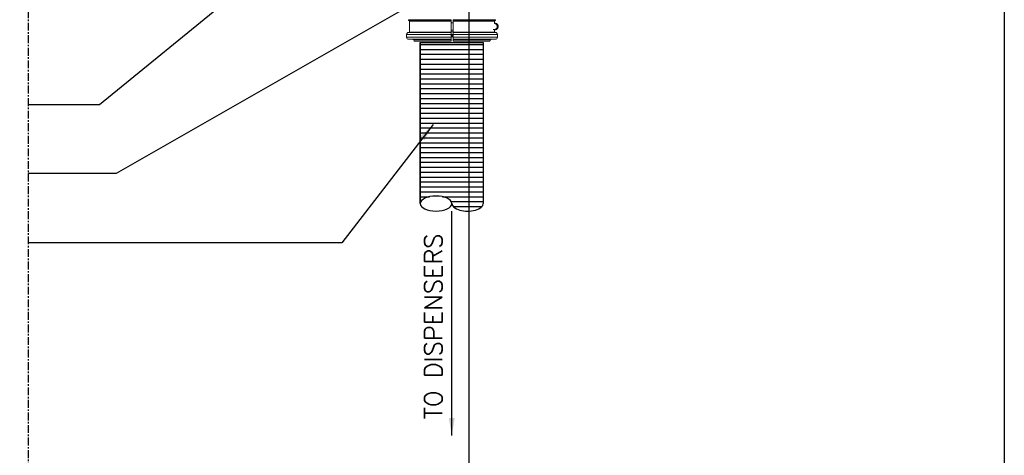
# Model space of a CAD drawing. Extents: x -174 to 90, y 3202 to 3403.
# Tile 18 of 35: x 27 to 90, y 3277 to 3305. Entities that reach past the tile are written whole.
import ezdxf

# ---------------------------------------------------------------- set-up
doc = ezdxf.new("R2010")
doc.units = 0
doc.header["$MEASUREMENT"] = 0
doc.linetypes.add('CENTER1', pattern=[0.6625, 0.5, -0.075, 0.0125, -0.075])
doc.layers.get('0').update_dxf_attribs({"linetype": 'CONTINUOUS'})
for name, color, linetype in [('BOARDER-TXT', 2, 'CONTINUOUS'), ('CONDUIT', 2, 'CONTINUOUS'), ('FREEZE-ALWAYS', 7, 'CONTINUOUS'), ('TEXT', 3, 'CONTINUOUS')]:
    doc.layers.add(name, color=color, linetype=linetype)
doc.layers.add('FREEZE-LINES', color=8, linetype='CONTINUOUS', plot=False)
doc.styles.add('GM2-3$0$SIMPLEX', font='simplex.shx')
doc.dimstyles.new('GM2-3$0$DIM12', dxfattribs={"dimscale": 12, "dimtxt": 0.09375, "dimasz": 0.09375, "dimexe": 0.0625, "dimexo": 0.0625, "dimgap": 0.0625, "dimtad": 1, "dimdec": 4, "dimzin": 3, "dimdsep": 46, "dimlunit": 4, "dimtxsty": 'GM2-3$0$SIMPLEX', "dimcen": 0, "dimclrd": 3, "dimclre": 3, "dimclrt": 3, "dimadec": 0, "dimazin": 0, "dimtfac": 1, "dimtdec": 4, "dimtmove": 0, "dimatfit": 3, "dimfxl": 1, "dimfrac": 2, "dimtolj": 1, "dimtzin": 3, "dimarcsym": 0})

# ---------------------------------------------------------------- blocks, each defined once
blk = doc.blocks.new('A$C63613C7E')
at = {"linetype": 'Continuous', "lineweight": 18}
for p, q in [((2.04, 0.381), (2.04, -2.301)), ((2.065, 0.406), (2.065, -2.301)), ((2.077, 0.406), (2.065, 0.406)), ((2.077, 0.406), (2.077, -2.301)), ((2.102, 0.381), (2.102, -2.301)), ((2.127, 0.344), (2.127, -2.301)), ((2.293, 0.344), (2.127, 0.344)), ((2.292, 0.328), (2.292, 0.33)), ((2.472, 0.51), (2.482, 0.51)), ((2.827, 0.344), (2.662, 0.344)), ((2.662, 0.26), (2.662, 0.33)), ((2.827, 0.344), (2.827, -2.301)), ((2.852, -2.301), (2.852, 0.398)), ((2.977, -2.301), (2.977, 0.523)), ((3.162, 0.523), (2.977, 0.523)), ((3.162, -2.301), (3.162, 0.523)), ((3.287, -2.301), (3.287, 0.398)), ((3.41, 0.037), (3.325, 0.074)), ((3.325, 0.074), (3.325, -2.301)), ((3.41, -2.301), (3.41, 0.037)), ((2.04, -5.109), (2.04, -2.426)), ((2.077, -2.301), (2.065, -2.301)), ((2.065, -5.134), (2.065, -2.426)), ((2.065, -2.426), (2.077, -2.426)), ((2.077, -5.134), (2.077, -2.426)), ((2.102, -5.109), (2.102, -2.426)), ((2.827, -2.301), (2.127, -2.301)), ((2.127, -5.071), (2.127, -2.426)), ((2.127, -2.426), (2.827, -2.426)), ((2.237, -2.301), (2.237, -2.426)), ((2.717, -2.301), (2.717, -2.426)), ((2.816, -2.301), (2.816, -2.364)), ((2.816, -2.364), (2.816, -2.426)), ((2.824, -2.301), (2.824, -2.426)), ((2.827, -5.071), (2.827, -2.426)), ((2.852, -2.426), (2.852, -5.126)), ((3.162, -2.301), (2.977, -2.301)), ((2.977, -2.426), (2.977, -5.251)), ((2.977, -2.426), (3.162, -2.426)), ((2.984, -2.301), (2.984, -2.364)), ((2.984, -2.364), (2.984, -2.426)), ((3.007, -2.301), (3.007, -2.364)), ((3.007, -2.364), (3.007, -2.426)), ((3.038, -2.426), (3.038, -2.301)), ((3.101, -2.364), (3.101, -2.301)), ((3.101, -2.426), (3.101, -2.364)), ((3.132, -2.301), (3.132, -2.426)), ((3.162, -2.426), (3.162, -5.251)), ((3.287, -2.426), (3.287, -5.126)), ((3.325, -4.801), (3.325, -2.426)), ((3.41, -2.426), (3.41, -4.765)), ((3.325, -4.801), (3.41, -4.765)), ((2.065, -5.134), (2.077, -5.134)), ((2.127, -5.071), (2.827, -5.071)), ((2.977, -5.251), (3.162, -5.251))]:
    blk.add_line(p, q, dxfattribs=at)
for centre, radius, start, end in [((2.065, 0.381), 0.025, 90, 180), ((2.077, 0.381), 0.025, 0, 90), ((2.472, 0.33), 0.18, 90, 180), ((2.482, 0.33), 0.18, 0, 90), ((2.977, 0.398), 0.125, 90, 180), ((3.162, 0.398), 0.125, 0, 90), ((2.065, -5.109), 0.025, 180, 270), ((2.077, -5.109), 0.025, 270, 0), ((2.977, -5.126), 0.125, 180, 270), ((3.162, -5.126), 0.125, 270, 0)]:
    blk.add_arc(centre, radius, start, end, dxfattribs=at)
at = {"linetype": 'Continuous', "lineweight": 18, "extrusion": (0, 0, -1)}
for centre, radius, start, end in [((-2.127, 0.369), 0.025, 270, 0), ((-2.477, 0.366), 0.21, 353.85046, 186.14983), ((-2.477, 0.366), 0.21, 203.74182, 208.24254), ((-2.827, 0.369), 0.025, 180, 270), ((-3.349, 0.131), 0.0625, 292.99589, 0), ((-3.349, -4.858), 0.0625, 0, 67.00411), ((-2.127, -5.096), 0.025, 0, 90), ((-2.827, -5.096), 0.025, 90, 180)]:
    blk.add_arc(centre, radius, start, end, dxfattribs=at)
at = {"linetype": 'Continuous', "lineweight": 18}
for points, knots in [([(2.065, -2.301), (2.064, -2.301), (2.062, -2.301), (2.058, -2.301), (2.056, -2.301), (2.052, -2.301), (2.05, -2.301), (2.047, -2.301), (2.045, -2.301), (2.042, -2.301), (2.041, -2.301), (2.04, -2.301), (2.04, -2.301), (2.04, -2.301)], [0, 0, 0, 0, 0.096054, 0.096054, 0.310909, 0.310909, 0.444136, 0.444136, 0.6591, 0.6591, 0.874061, 0.874061, 1, 1, 1, 1]), ([(2.04, -2.426), (2.04, -2.426), (2.04, -2.426), (2.041, -2.426), (2.042, -2.426), (2.045, -2.426), (2.047, -2.426), (2.051, -2.426), (2.053, -2.426), (2.059, -2.426), (2.061, -2.426), (2.064, -2.426), (2.065, -2.426), (2.065, -2.426)], [0, 0, 0, 0, 0.123277, 0.123277, 0.338148, 0.338148, 0.552998, 0.552998, 0.767801, 0.767801, 0.982551, 0.982551, 1, 1, 1, 1]), ([(2.102, -2.301), (2.102, -2.301), (2.102, -2.301), (2.1, -2.301), (2.099, -2.301), (2.096, -2.301), (2.095, -2.301), (2.091, -2.301), (2.089, -2.301), (2.084, -2.301), (2.081, -2.301), (2.078, -2.301), (2.078, -2.301), (2.077, -2.301)], [0, 0, 0, 0, 0.206603, 0.206603, 0.421636, 0.421636, 0.555112, 0.555112, 0.770013, 0.770013, 0.984917, 0.984917, 1, 1, 1, 1]), ([(2.077, -2.426), (2.079, -2.426), (2.08, -2.426), (2.084, -2.426), (2.087, -2.426), (2.092, -2.426), (2.094, -2.426), (2.098, -2.426), (2.099, -2.426), (2.102, -2.426), (2.102, -2.426), (2.102, -2.426), (2.102, -2.426), (2.102, -2.426)], [0, 0, 0, 0, 0.098343, 0.098343, 0.313088, 0.313088, 0.527849, 0.527849, 0.742653, 0.742653, 0.957512, 0.957512, 1, 1, 1, 1]), ([(2.102, -2.301), (2.102, -2.301), (2.103, -2.301), (2.103, -2.301), (2.104, -2.301), (2.106, -2.301), (2.107, -2.301), (2.11, -2.301), (2.112, -2.301), (2.117, -2.301), (2.119, -2.301), (2.124, -2.301), (2.126, -2.301), (2.127, -2.301)], [0, 0, 0, 0, 0.07909, 0.07909, 0.294111, 0.294111, 0.4276, 0.4276, 0.642515, 0.642515, 0.857432, 0.857432, 1, 1, 1, 1]), ([(2.127, -2.426), (2.126, -2.426), (2.125, -2.426), (2.121, -2.426), (2.12, -2.426), (2.116, -2.426), (2.113, -2.426), (2.109, -2.426), (2.107, -2.426), (2.104, -2.426), (2.103, -2.426), (2.103, -2.426), (2.102, -2.426), (2.102, -2.426)], [0, 0, 0, 0, 0.108001, 0.108001, 0.241232, 0.241232, 0.456146, 0.456146, 0.671057, 0.671057, 0.886009, 0.886009, 1, 1, 1, 1]), ([(2.827, -2.301), (2.829, -2.301), (2.83, -2.301), (2.835, -2.301), (2.837, -2.301), (2.842, -2.301), (2.844, -2.301), (2.847, -2.301), (2.848, -2.301), (2.85, -2.301), (2.851, -2.301), (2.852, -2.301), (2.852, -2.301), (2.852, -2.301)], [0, 0, 0, 0, 0.126041, 0.126041, 0.340893, 0.340893, 0.555765, 0.555765, 0.689044, 0.689044, 0.904055, 0.904055, 1, 1, 1, 1]), ([(2.852, -2.426), (2.852, -2.426), (2.852, -2.426), (2.851, -2.426), (2.85, -2.426), (2.848, -2.426), (2.846, -2.426), (2.842, -2.426), (2.839, -2.426), (2.835, -2.426), (2.834, -2.426), (2.83, -2.426), (2.829, -2.426), (2.827, -2.426)], [0, 0, 0, 0, 0.096034, 0.096034, 0.311054, 0.311054, 0.526061, 0.526061, 0.741022, 0.741022, 0.87438, 0.87438, 1, 1, 1, 1]), ([(2.977, -2.301), (2.964, -2.301), (2.951, -2.301), (2.925, -2.301), (2.912, -2.301), (2.894, -2.301), (2.888, -2.301), (2.873, -2.301), (2.866, -2.301), (2.855, -2.301), (2.853, -2.301), (2.852, -2.301), (2.852, -2.301), (2.852, -2.301)], [0, 0, 0, 0, 0.199624, 0.199624, 0.414501, 0.414501, 0.547754, 0.547754, 0.762752, 0.762752, 0.977748, 0.977748, 1, 1, 1, 1]), ([(2.852, -2.426), (2.852, -2.426), (2.853, -2.426), (2.857, -2.426), (2.862, -2.426), (2.876, -2.426), (2.886, -2.426), (2.907, -2.426), (2.919, -2.426), (2.946, -2.426), (2.96, -2.426), (2.975, -2.426), (2.976, -2.426), (2.977, -2.426)], [0, 0, 0, 0, 0.124563, 0.124563, 0.339431, 0.339431, 0.554275, 0.554275, 0.769073, 0.769073, 0.98382, 0.98382, 1, 1, 1, 1]), ([(3.287, -2.301), (3.287, -2.301), (3.285, -2.301), (3.276, -2.301), (3.27, -2.301), (3.253, -2.301), (3.242, -2.301), (3.223, -2.301), (3.215, -2.301), (3.194, -2.301), (3.18, -2.301), (3.165, -2.301), (3.163, -2.301), (3.162, -2.301)], [0, 0, 0, 0, 0.200992, 0.200992, 0.416022, 0.416022, 0.631018, 0.631018, 0.764422, 0.764422, 0.9793, 0.9793, 1, 1, 1, 1]), ([(3.162, -2.426), (3.173, -2.426), (3.184, -2.426), (3.208, -2.426), (3.221, -2.426), (3.244, -2.426), (3.255, -2.426), (3.271, -2.426), (3.278, -2.426), (3.285, -2.426), (3.287, -2.426), (3.287, -2.426)], [0, 0, 0, 0, 0.169372, 0.169372, 0.383994, 0.383994, 0.598638, 0.598638, 0.813329, 0.813329, 1, 1, 1, 1]), ([(3.287, -2.301), (3.287, -2.301), (3.287, -2.301), (3.288, -2.301), (3.289, -2.301), (3.295, -2.301), (3.299, -2.301), (3.308, -2.301), (3.314, -2.301), (3.322, -2.301), (3.323, -2.301), (3.325, -2.301)], [0, 0, 0, 0, 0.058623, 0.058623, 0.347371, 0.347371, 0.636272, 0.636272, 0.924778, 0.924778, 1, 1, 1, 1]), ([(3.325, -2.426), (3.32, -2.426), (3.316, -2.426), (3.306, -2.426), (3.301, -2.426), (3.294, -2.426), (3.291, -2.426), (3.288, -2.426), (3.287, -2.426), (3.287, -2.426)], [0, 0, 0, 0, 0.209121, 0.209121, 0.497484, 0.497484, 0.785843, 0.785843, 1, 1, 1, 1])]:
    blk.add_open_spline(points, degree=3, knots=knots, dxfattribs=at)
for points in [[(3.325, -2.301), (3.353, -2.301), (3.382, -2.301), (3.41, -2.301)], [(3.41, -2.426), (3.382, -2.426), (3.353, -2.426), (3.325, -2.426)]]:
    blk.add_open_spline(points, degree=3, dxfattribs=at)

msp = doc.modelspace()

# ---------------------------------------------------------------- hatches: boundary and pattern name
at = {"layer": 'BOARDER-TXT'}
h = msp.add_hatch(dxfattribs=at)
h.set_pattern_fill('ANSI31', color=256, scale=2.5, angle=135)
h.set_pattern_definition([(180, (3366.36718, 4002.71258), (-5e-17, -0.3125), [])])
h.paths.add_polyline_path([(54.78182, 3292.80092), (54.77713, 3292.791), (54.7797, 3292.79594)])
h.paths.add_polyline_path([(52.83654, 3292.78113), (52.83141, 3292.791), (52.83375, 3292.78604)])
h.paths.add_polyline_path([(52.8481, 3292.76156), (52.8421, 3292.77132), (52.84489, 3292.76641)])
h.paths.add_polyline_path([(52.82671, 3292.80092), (52.82246, 3292.81089), (52.82437, 3292.80588)])
h.paths.add_polyline_path([(54.80337, 3292.88154), (54.80224, 3292.87138), (54.80303, 3292.87646)])
h.paths.add_polyline_path([(52.81865, 3292.82089), (52.81529, 3292.83094), (52.81675, 3292.8259)])
h.paths.add_polyline_path([(54.80067, 3292.86124), (54.79864, 3292.85112), (54.79988, 3292.85617)])
h.paths.add_polyline_path([(52.81237, 3292.84101), (52.8099, 3292.85112), (52.81091, 3292.84605)])
h.paths.add_polyline_path([(54.79617, 3292.84101), (54.79325, 3292.83094), (54.79493, 3292.83596)])
h.paths.add_polyline_path([(52.80787, 3292.86124), (52.8063, 3292.87138), (52.80686, 3292.8663)])
h.paths.add_polyline_path([(54.78988, 3292.82089), (54.78608, 3292.81089), (54.7882, 3292.81587)])
h.paths.add_polyline_path([(52.80427, 3303.1414), (52.80427, 3292.90188), (52.80449, 3292.91205), (52.80517, 3292.92222), (52.8063, 3292.93238), (52.80787, 3292.94252), (52.8099, 3292.95264), (52.81237, 3292.96275), (52.81529, 3292.97282), (52.81865, 3292.98287), (52.82246, 3292.99287), (52.82671, 3293.00284), (52.83141, 3293.01276), (52.83654, 3293.02263), (52.8421, 3293.03244), (52.8481, 3293.0422), (52.85453, 3293.05189), (52.86139, 3293.06152), (52.86867, 3293.07108), (52.87638, 3293.08055), (52.8845, 3293.08995), (52.89304, 3293.09926), (52.90199, 3293.10849), (52.91134, 3293.11762), (52.9211, 3293.12665), (52.93125, 3293.13558), (52.9418, 3293.14441), (52.95274, 3293.15313), (52.96406, 3293.16173), (52.97576, 3293.17022), (52.98783, 3293.17859), (53.00027, 3293.18683), (53.01307, 3293.19494), (53.02623, 3293.20292), (53.03974, 3293.21077), (53.0536, 3293.21848), (53.06779, 3293.22604), (53.08231, 3293.23346), (53.09716, 3293.24073), (53.11233, 3293.24784), (53.12781, 3293.2548), (53.14359, 3293.2616), (53.15968, 3293.26824), (53.17605, 3293.27472), (53.1927, 3293.28102), (53.20964, 3293.28716), (53.22683, 3293.29312), (53.24429, 3293.2989), (53.26201, 3293.30451), (53.27996, 3293.30993), (53.29815, 3293.31517), (53.31657, 3293.32023), (53.33521, 3293.3251), (53.35406, 3293.32977), (53.37312, 3293.33425), (53.39237, 3293.33854), (53.4118, 3293.34263), (53.43141, 3293.34653), (53.45119, 3293.35022), (53.47113, 3293.35371), (53.49122, 3293.35699), (53.51145, 3293.36008), (53.53181, 3293.36295), (53.55229, 3293.36562), (53.57289, 3293.36808), (53.59359, 3293.37033), (53.61439, 3293.37236), (53.63527, 3293.37419), (53.65623, 3293.3758), (53.67725, 3293.3772), (53.69833, 3293.37838), (53.71946, 3293.37935), (53.74063, 3293.38011), (53.76183, 3293.38065), (53.78304, 3293.38097), (53.80427, 3293.38108), (53.82549, 3293.38097), (53.84671, 3293.38065), (53.86791, 3293.38011), (53.88907, 3293.37935), (53.9102, 3293.37838), (53.93129, 3293.3772), (53.95231, 3293.3758), (53.97327, 3293.37419), (53.99415, 3293.37236), (54.01495, 3293.37033), (54.03565, 3293.36808), (54.05625, 3293.36562), (54.07673, 3293.36295), (54.09709, 3293.36008), (54.11732, 3293.35699), (54.13741, 3293.35371), (54.15735, 3293.35022), (54.17712, 3293.34653), (54.19674, 3293.34263), (54.21617, 3293.33854), (54.23542, 3293.33425), (54.25447, 3293.32977), (54.27332, 3293.3251), (54.29196, 3293.32023), (54.31038, 3293.31517), (54.32858, 3293.30993), (54.34653, 3293.30451), (54.36424, 3293.2989), (54.3817, 3293.29312), (54.3989, 3293.28716), (54.41583, 3293.28102), (54.43249, 3293.27472), (54.44886, 3293.26824), (54.46494, 3293.2616), (54.48073, 3293.2548), (54.49621, 3293.24784), (54.51138, 3293.24073), (54.52622, 3293.23346), (54.54075, 3293.22604), (54.55494, 3293.21848), (54.56879, 3293.21077), (54.5823, 3293.20292), (54.59546, 3293.19494), (54.60827, 3293.18683), (54.62071, 3293.17859), (54.63278, 3293.17022), (54.64448, 3293.16173), (54.6558, 3293.15313), (54.66673, 3293.14441), (54.67728, 3293.13558), (54.68744, 3293.12665), (54.69719, 3293.11762), (54.70655, 3293.10849), (54.7155, 3293.09926), (54.72403, 3293.08995), (54.73216, 3293.08055), (54.73986, 3293.07108), (54.74715, 3293.06152), (54.754, 3293.05189), (54.76044, 3293.0422), (54.76644, 3293.03244), (54.772, 3293.02263), (54.77713, 3293.01276), (54.78182, 3293.00284), (54.78608, 3292.99287), (54.78988, 3292.98287), (54.79325, 3292.97282), (54.79617, 3292.96275), (54.79864, 3292.95264), (54.80067, 3292.94252), (54.80224, 3292.93238), (54.80337, 3292.92222), (54.80404, 3292.91205), (54.80427, 3292.90188), (54.80404, 3292.89171), (54.80404, 3292.89171), (54.80686, 3292.8663), (54.81091, 3292.84605), (54.81675, 3292.8259), (54.82437, 3292.80588), (54.83375, 3292.78604), (54.84489, 3292.76641), (54.85453, 3292.75187), (54.86139, 3292.74224), (54.86867, 3292.73268), (54.87638, 3292.72321), (54.8845, 3292.71381), (54.89304, 3292.7045), (54.90199, 3292.69527), (54.91134, 3292.68614), (54.9211, 3292.67711), (54.93125, 3292.66818), (54.9418, 3292.65935), (54.95274, 3292.65063), (54.96406, 3292.64203), (54.97576, 3292.63354), (54.98783, 3292.62517), (55.00027, 3292.61693), (55.01307, 3292.60882), (55.02623, 3292.60084), (55.03974, 3292.59299), (55.0536, 3292.58528), (55.06779, 3292.57772), (55.08231, 3292.5703), (55.09716, 3292.56303), (55.11233, 3292.55592), (55.12781, 3292.54896), (55.14359, 3292.54216), (55.15968, 3292.53552), (55.17605, 3292.52904), (55.1927, 3292.52274), (55.20964, 3292.5166), (55.22683, 3292.51064), (55.24429, 3292.50486), (55.26201, 3292.49925), (55.27996, 3292.49383), (55.29815, 3292.48859), (55.31657, 3292.48353), (55.33521, 3292.47866), (55.35406, 3292.47399), (55.37312, 3292.46951), (55.39237, 3292.46522), (55.4118, 3292.46113), (55.43141, 3292.45723), (55.45119, 3292.45354), (55.47113, 3292.45005), (55.49122, 3292.44677), (55.51145, 3292.44368), (55.53181, 3292.44081), (55.55229, 3292.43814), (55.57289, 3292.43568), (55.59359, 3292.43343), (55.61439, 3292.4314), (55.63527, 3292.42957), (55.65623, 3292.42796), (55.67725, 3292.42656), (55.69833, 3292.42538), (55.71946, 3292.42441), (55.74063, 3292.42365), (55.76183, 3292.42311), (55.78304, 3292.42279), (55.80427, 3292.42268), (55.82549, 3292.42279), (55.84671, 3292.42311), (55.86791, 3292.42365), (55.88907, 3292.42441), (55.9102, 3292.42538), (55.93129, 3292.42656), (55.95231, 3292.42796), (55.97327, 3292.42957), (55.99415, 3292.4314), (56.01495, 3292.43343), (56.03565, 3292.43568), (56.05625, 3292.43814), (56.07673, 3292.44081), (56.09709, 3292.44368), (56.11732, 3292.44677), (56.13741, 3292.45005), (56.15735, 3292.45354), (56.17712, 3292.45723), (56.19674, 3292.46113), (56.21617, 3292.46522), (56.23542, 3292.46951), (56.25447, 3292.47399), (56.27332, 3292.47866), (56.29196, 3292.48353), (56.31038, 3292.48859), (56.32858, 3292.49383), (56.34653, 3292.49925), (56.36424, 3292.50486), (56.3817, 3292.51064), (56.3989, 3292.5166), (56.41583, 3292.52274), (56.43249, 3292.52904), (56.44886, 3292.53552), (56.46494, 3292.54216), (56.48073, 3292.54896), (56.49621, 3292.55592), (56.51138, 3292.56303), (56.52622, 3292.5703), (56.54075, 3292.57772), (56.55494, 3292.58528), (56.56879, 3292.59299), (56.5823, 3292.60084), (56.59546, 3292.60882), (56.60827, 3292.61693), (56.62071, 3292.62517), (56.63278, 3292.63354), (56.64448, 3292.64203), (56.6558, 3292.65063), (56.66673, 3292.65935), (56.67728, 3292.66818), (56.68744, 3292.67711), (56.69719, 3292.68614), (56.70655, 3292.69527), (56.7155, 3292.7045), (56.72403, 3292.71381), (56.73216, 3292.72321), (56.73986, 3292.73268), (56.74715, 3292.74224), (56.754, 3292.75187), (56.76044, 3292.76156), (56.76644, 3292.77132), (56.772, 3292.78113), (56.7797, 3292.79594), (56.7882, 3292.81587), (56.79493, 3292.83596), (56.79988, 3292.85617), (56.80303, 3292.87646), (56.80427, 3292.8951), (56.80427, 3303.1414)])
h.paths.add_polyline_path([(52.80449, 3292.89171), (52.80427, 3292.90188), (52.80427, 3292.88967), (52.80517, 3292.88154)])

# ---------------------------------------------------------------- linework, layer by layer
for p, q in [((52.80427, 3303.1414), (52.80427, 3292.90188)), ((56.80427, 3303.1414), (56.80427, 3292.90188))]:
    msp.add_line(p, q, dxfattribs=at)
msp.add_lwpolyline([(52.80427, 3292.90188), (52.80427, 3303.1414), (56.80427, 3303.1414), (56.80427, 3292.90188)], dxfattribs=at)
at = {"layer": 'CONDUIT', "extrusion": (0, 0, -1)}
msp.add_ellipse((53.80427, 3292.90188), major_axis=(-1, 0), ratio=0.47920074, dxfattribs=at)
at = {"layer": 'CONDUIT'}
msp.add_ellipse((55.80427, 3292.90188), major_axis=(1, 0), ratio=0.47920074, start_param=3.14159265, end_param=6.28318531, dxfattribs=at)
at = {"layer": 'FREEZE-ALWAYS', "color": 60, "linetype": 'Continuous'}
msp.add_lwpolyline([(-174.08631, 3393.81703), (89.91369, 3393.81703), (89.91369, 3201.81703), (-174.08631, 3201.81703)], close=True, dxfattribs=at)
at = {"layer": 'FREEZE-LINES', "color": 8, "linetype": 'CENTER1'}
msp.add_line((27.91369, 3253.50724), (27.91369, 3393.81703), dxfattribs=at)
at = {"layer": 'FREEZE-LINES', "color": 8, "linetype": 'Continuous'}
msp.add_line((55.91369, 3253.50724), (55.91369, 3393.81703), dxfattribs=at)

# ---------------------------------------------------------------- block references
at = {"rotation": 270.0000000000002}
msp.add_blockref('A$C63613C7E', (57.18299, 3306.64165), dxfattribs=at)

# ---------------------------------------------------------------- texts
at = {"layer": 'TEXT', "style": 'GM2-3$0$SIMPLEX'}
msp.add_text('TO DISPENSERS', height=1.125, rotation=90, dxfattribs=at).set_placement((54.19295, 3279.18028))

# ---------------------------------------------------------------- leaders
at = {"layer": 'TEXT'}
for points in [[(53.79055, 3316.65702), (32.41779, 3299.17495), (27.91542, 3299.17495)], [(53.38141, 3306.21547), (33.47399, 3294.81597), (27.88763, 3294.81597)], [(54.80116, 3278.13934), (54.80116, 3287.11558), (54.80116, 3292.42384)]]:
    msp.add_leader(points, dimstyle='GM2-3$0$DIM12', dxfattribs=at)
msp.add_leader([(53.61116, 3297.92633), (47.80681, 3290.39388), (27.91369, 3290.39388)], dimstyle='GM2-3$0$DIM12', override={"dimgap": 0.0625, "dimtad": 0}, dxfattribs=at)

doc.saveas('drawing.dxf')
